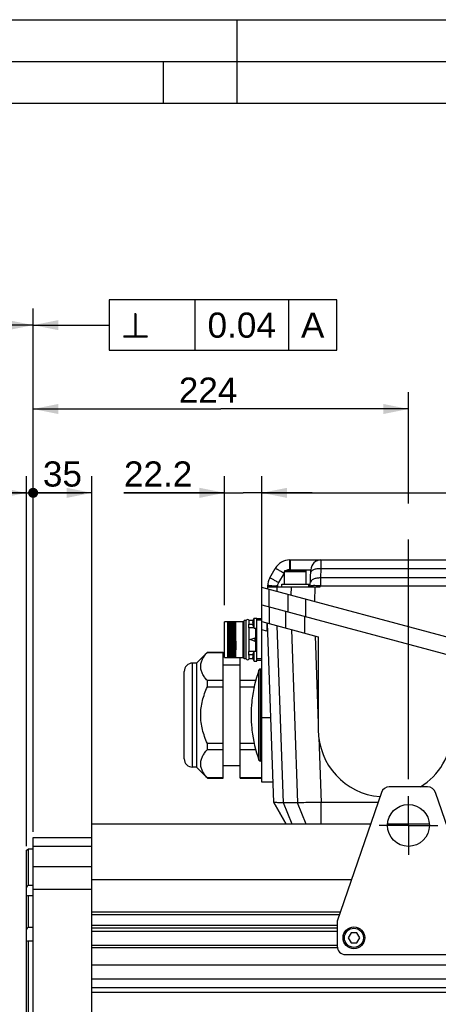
# Model space of a CAD drawing. Header units: millimetres. Extents: x 0 to 868, y 0 to 297.
# Tile 25 of 52: x 104 to 154, y 180 to 297. Entities that reach past the tile are written whole.
import ezdxf

# ---------------------------------------------------------------- set-up
doc = ezdxf.new("R2010")
doc.units = ezdxf.units.MM
doc.header["$LTSCALE"] = 23.1
doc.linetypes.add('CENTER', pattern=[0.6, 0.375, -0.075, 0.075, -0.075])
doc.layers.get('0').update_dxf_attribs({"linetype": 'CONTINUOUS'})
for name, color, linetype in [('AXIS', 7, 'CONTINUOUS'), ('COMPONENTS', 7, 'CONTINUOUS'), ('DETAIL', 7, 'CONTINUOUS'), ('DIMENSION', 7, 'CONTINUOUS')]:
    doc.layers.add(name, color=color, linetype=linetype)
doc.styles.get("Standard").update_dxf_attribs({"font": 'arial.ttf'})
doc.styles.add('TEXTSTYLE_4', font='gdt')
doc.dimstyles.new('DIMSTYLE_11', dxfattribs={"dimtxt": 3, "dimasz": 3, "dimexe": 0.18, "dimexo": 0.0625, "dimgap": 0.09, "dimtad": 1, "dimdec": 3, "dimlfac": 5, "dimdsep": 46, "dimtxsty": 'Standard', "dimblk": '_FILLED', "dimblk1": '_FILLED', "dimblk2": '_FILLED', "dimcen": 0.09, "dimadec": 0, "dimazin": 0, "dimtp": 0.5, "dimtm": 0.5, "dimtfac": 1, "dimtdec": 3, "dimtofl": 0, "dimtmove": 0, "dimatfit": 3, "dimldrblk": '_FILLED', "dimfxl": 1, "dimtolj": 1, "dimarcsym": 0})
doc.dimstyles.new('DIMSTYLE_4', dxfattribs={"dimtxt": 3, "dimasz": 3, "dimexe": 0.18, "dimexo": 0.0625, "dimgap": 0.09, "dimtad": 1, "dimlfac": 5, "dimdsep": 46, "dimtxsty": 'Standard', "dimblk": '_FILLED', "dimblk1": '_FILLED', "dimblk2": '_FILLED', "dimcen": 0.09, "dimadec": 0, "dimazin": 0, "dimtp": 0.3, "dimtm": 0.3, "dimtfac": 1, "dimtofl": 0, "dimtmove": 0, "dimatfit": 3, "dimldrblk": '_FILLED', "dimfxl": 1, "dimtolj": 1, "dimarcsym": 0})
doc.dimstyles.new('DIMSTYLE_5', dxfattribs={"dimtxt": 3, "dimasz": 3, "dimexe": 0.18, "dimexo": 0.0625, "dimgap": 0.09, "dimtad": 1, "dimlfac": 5, "dimdsep": 46, "dimtxsty": 'Standard', "dimblk": '_FILLED', "dimblk1": '_FILLED', "dimblk2": '_FILLED', "dimcen": 0.09, "dimadec": 0, "dimazin": 0, "dimtp": 0.5, "dimtm": 0.5, "dimtfac": 1, "dimtofl": 0, "dimtmove": 0, "dimatfit": 3, "dimldrblk": '_FILLED', "dimfxl": 1, "dimtolj": 1, "dimarcsym": 0})
doc.dimstyles.new('DIMSTYLE_6', dxfattribs={"dimtxt": 3, "dimasz": 3, "dimexe": 0.18, "dimexo": 0.0625, "dimgap": 0.09, "dimtad": 1, "dimdec": 1, "dimlfac": 5, "dimdsep": 46, "dimtxsty": 'Standard', "dimblk": '_FILLED', "dimblk1": '_FILLED', "dimblk2": '_FILLED', "dimcen": 0.09, "dimadec": 0, "dimazin": 0, "dimtp": 0.3, "dimtm": 0.3, "dimtfac": 1, "dimtdec": 1, "dimtofl": 0, "dimtmove": 0, "dimatfit": 3, "dimldrblk": '_FILLED', "dimfxl": 1, "dimtolj": 1, "dimarcsym": 0})
doc.dimstyles.new('DIMSTYLE_7', dxfattribs={"dimtxt": 3, "dimasz": 3, "dimexe": 0.18, "dimexo": 0.0625, "dimgap": 0.09, "dimtad": 1, "dimlfac": 5, "dimdsep": 46, "dimtxsty": 'Standard', "dimblk": '_FILLED', "dimblk1": '_FILLED', "dimblk2": '_FILLED', "dimcen": 0.09, "dimadec": 0, "dimazin": 0, "dimtp": 0.1, "dimtm": 0.1, "dimtfac": 1, "dimtofl": 0, "dimtmove": 0, "dimatfit": 3, "dimldrblk": '_FILLED', "dimfxl": 1, "dimtolj": 1, "dimarcsym": 0})
doc.dimstyles.new('DIMSTYLE_9', dxfattribs={"dimtxt": 3, "dimasz": 3, "dimexe": 0.18, "dimexo": 0.0625, "dimgap": 0.09, "dimtad": 1, "dimdec": 3, "dimlfac": 5, "dimdsep": 46, "dimtxsty": 'Standard', "dimblk": '_FILLED', "dimblk1": '_FILLED', "dimblk2": '_FILLED', "dimcen": 0.09, "dimadec": 0, "dimazin": 0, "dimtp": 0.2, "dimtm": 0.2, "dimtfac": 1, "dimtdec": 3, "dimtofl": 0, "dimtmove": 0, "dimatfit": 3, "dimldrblk": '_FILLED', "dimfxl": 1, "dimtolj": 1, "dimarcsym": 0})
doc.dimstyles.get("Standard").update_dxf_attribs({"dimtxt": 3, "dimasz": 3, "dimexe": 0.18, "dimexo": 0.0625, "dimgap": 0.09, "dimtad": 1, "dimdec": 3, "dimdsep": 46, "dimtxsty": 'Standard', "dimblk": '_FILLED', "dimblk1": '_FILLED', "dimblk2": '_FILLED', "dimcen": 0.09, "dimadec": 0, "dimazin": 0, "dimtol": 1, "dimtp": 0.001, "dimtm": 0.001, "dimtfac": 1, "dimtdec": 3, "dimtofl": 0, "dimtmove": 0, "dimatfit": 3, "dimldrblk": '_FILLED', "dimfxl": 1, "dimtolj": 1, "dimarcsym": 0})

# ---------------------------------------------------------------- blocks, each defined once
blk = doc.blocks.new('_FILLED')
at = {"color": 0, "linetype": 'ByBlock'}
blk.add_solid([(0, 0), (-1, 0.2), (-1, -0.2)], dxfattribs=at)
blk = doc.blocks.new('*D9')
at = {"layer": 'DIMENSION', "color": 2, "linetype": 'Continuous', "transparency": 16777216}
for p, q in [((83.27, 179.64), (83.27, 262.58)), ((105.68, 201.35), (105.68, 262.58)), ((83.27, 260.58), (94.48, 260.58)), ((105.68, 260.58), (94.48, 260.58))]:
    blk.add_line(p, q, dxfattribs=at)
at = {"layer": 'DIMENSION', "color": 2, "linetype": 'Continuous', "transparency": 16777216, "xscale": 3, "yscale": 3, "zscale": 3, "rotation": 180}
blk.add_blockref('_FILLED', (83.27, 260.58), dxfattribs=at)
at = {"layer": 'DIMENSION', "color": 2, "linetype": 'Continuous', "transparency": 16777216, "xscale": 3, "yscale": 3, "zscale": 3}
blk.add_blockref('_FILLED', (105.68, 260.58), dxfattribs=at)
at = {"layer": 'DIMENSION', "color": 2, "linetype": 'Continuous', "transparency": 16777216, "insert": (94.48, 264.33), "char_height": 3, "width": 6.9926, "attachment_point": 2, "line_spacing_factor": 0.9}
blk.add_mtext('112', dxfattribs=at)
blk = doc.blocks.new('_DOT')
at = {"color": 0, "linetype": 'ByBlock'}
blk.add_line((-0.2, 0), (-1, 0), dxfattribs=at)
at = {"color": 0, "linetype": 'ByBlock', "const_width": 0.2}
blk.add_lwpolyline([(-0.1, 0, 1), (0.1, 0, 1)], format="xyb", close=True, dxfattribs=at)
blk = doc.blocks.new('*D10')
at = {"layer": 'DIMENSION', "color": 2, "linetype": 'Continuous', "transparency": 16777216}
for p, q in [((104.88, 198.46), (104.88, 242.58)), ((105.68, 200.84), (105.68, 242.58)), ((104.88, 240.58), (97.38, 240.58)), ((97.38, 240.58), (105.28, 240.58)), ((111.68, 240.58), (105.28, 240.58)), ((105.68, 240.58), (111.68, 240.58))]:
    blk.add_line(p, q, dxfattribs=at)
at = {"layer": 'DIMENSION', "color": 2, "linetype": 'Continuous', "transparency": 16777216, "xscale": 3, "yscale": 3, "zscale": 3}
blk.add_blockref('_FILLED', (104.88, 240.58), dxfattribs=at)
at = {"layer": 'DIMENSION', "color": 2, "linetype": 'Continuous', "transparency": 16777216, "xscale": 3, "yscale": 3, "zscale": 3, "rotation": 180}
blk.add_blockref('_DOT', (105.68, 240.58), dxfattribs=at)
at = {"layer": 'DIMENSION', "color": 2, "linetype": 'Continuous', "transparency": 16777216, "insert": (99.71, 244.33), "char_height": 3, "width": 2.3309, "attachment_point": 3, "line_spacing_factor": 0.9}
blk.add_mtext('4', dxfattribs=at)
blk = doc.blocks.new('*D11')
at = {"layer": 'DIMENSION', "color": 2, "linetype": 'Continuous', "transparency": 16777216}
for p, q in [((105.68, 200.17), (105.68, 252.58)), ((150.48, 239.3), (150.48, 252.58)), ((105.68, 250.58), (128.08, 250.58)), ((150.48, 250.58), (128.08, 250.58)), ((150.48, 206.42), (150.48, 235.02))]:
    blk.add_line(p, q, dxfattribs=at)
at = {"layer": 'DIMENSION', "color": 2, "linetype": 'Continuous', "transparency": 16777216, "xscale": 3, "yscale": 3, "zscale": 3, "rotation": 180}
blk.add_blockref('_FILLED', (105.68, 250.58), dxfattribs=at)
at = {"layer": 'DIMENSION', "color": 2, "linetype": 'Continuous', "transparency": 16777216, "xscale": 3, "yscale": 3, "zscale": 3}
blk.add_blockref('_FILLED', (150.48, 250.58), dxfattribs=at)
at = {"layer": 'DIMENSION', "color": 2, "linetype": 'Continuous', "transparency": 16777216, "insert": (126.57, 254.33), "char_height": 3, "width": 6.9926, "attachment_point": 2, "line_spacing_factor": 0.9}
blk.add_mtext('224', dxfattribs=at)
blk = doc.blocks.new('*D13')
at = {"layer": 'DIMENSION', "color": 2, "linetype": 'Continuous', "transparency": 16777216}
for p, q in [((105.68, 200.51), (105.68, 242.58)), ((112.68, 200.01), (112.68, 242.58)), ((105.68, 240.58), (109.18, 240.58)), ((112.68, 240.58), (109.18, 240.58))]:
    blk.add_line(p, q, dxfattribs=at)
at = {"layer": 'DIMENSION', "color": 2, "linetype": 'Continuous', "transparency": 16777216, "xscale": 3, "yscale": 3, "zscale": 3, "rotation": 180}
blk.add_blockref('_DOT', (105.68, 240.58), dxfattribs=at)
at = {"layer": 'DIMENSION', "color": 2, "linetype": 'Continuous', "transparency": 16777216, "xscale": 3, "yscale": 3, "zscale": 3}
blk.add_blockref('_FILLED', (112.68, 240.58), dxfattribs=at)
at = {"layer": 'DIMENSION', "color": 2, "linetype": 'Continuous', "transparency": 16777216, "insert": (109.18, 244.33), "char_height": 3, "width": 4.6617, "attachment_point": 2, "line_spacing_factor": 0.9}
blk.add_mtext('35', dxfattribs=at)
blk = doc.blocks.new('*D24')
at = {"layer": 'DIMENSION', "color": 2, "linetype": 'Continuous', "transparency": 16777216}
for p, q in [((132.98, 231.31), (132.98, 242.58)), ((203.58, 212.39), (203.58, 242.58)), ((132.98, 240.58), (168.28, 240.58)), ((203.58, 240.58), (168.28, 240.58))]:
    blk.add_line(p, q, dxfattribs=at)
at = {"layer": 'DIMENSION', "color": 2, "linetype": 'Continuous', "transparency": 16777216, "xscale": 3, "yscale": 3, "zscale": 3, "rotation": 180}
blk.add_blockref('_FILLED', (132.98, 240.58), dxfattribs=at)
at = {"layer": 'DIMENSION', "color": 2, "linetype": 'Continuous', "transparency": 16777216, "xscale": 3, "yscale": 3, "zscale": 3}
blk.add_blockref('_FILLED', (203.58, 240.58), dxfattribs=at)
at = {"layer": 'DIMENSION', "color": 2, "linetype": 'Continuous', "transparency": 16777216, "insert": (168.28, 244.33), "char_height": 3, "width": 6.9926, "attachment_point": 2, "line_spacing_factor": 0.9}
blk.add_mtext('353', dxfattribs=at)
blk = doc.blocks.new('*D25')
at = {"layer": 'DIMENSION', "color": 2, "linetype": 'Continuous', "transparency": 16777216}
for p, q in [((128.54, 227.2), (128.54, 242.58)), ((132.98, 227.24), (132.98, 242.58)), ((128.54, 240.58), (116.52, 240.58)), ((116.52, 240.58), (130.76, 240.58)), ((138.98, 240.58), (130.76, 240.58)), ((132.98, 240.58), (138.98, 240.58))]:
    blk.add_line(p, q, dxfattribs=at)
at = {"layer": 'DIMENSION', "color": 2, "linetype": 'Continuous', "transparency": 16777216, "xscale": 3, "yscale": 3, "zscale": 3}
blk.add_blockref('_FILLED', (128.54, 240.58), dxfattribs=at)
at = {"layer": 'DIMENSION', "color": 2, "linetype": 'Continuous', "transparency": 16777216, "xscale": 3, "yscale": 3, "zscale": 3, "rotation": 180}
blk.add_blockref('_FILLED', (132.98, 240.58), dxfattribs=at)
at = {"layer": 'DIMENSION', "color": 2, "linetype": 'Continuous', "transparency": 16777216, "insert": (124.68, 244.33), "char_height": 3, "width": 8.1524, "attachment_point": 3, "line_spacing_factor": 0.9}
blk.add_mtext('22.2', dxfattribs=at)

msp = doc.modelspace()

# ---------------------------------------------------------------- linework, layer by layer
at = {"color": 2, "linetype": 'Continuous'}
for p, q in [((0, 297), (420, 297)), ((130, 297), (130, 287)), ((20, 292), (415, 292)), ((121.25, 287), (121.25, 292))]:
    msp.add_line(p, q, dxfattribs=at)
at = {"color": 7, "linetype": 'Continuous'}
msp.add_line((410, 287), (25, 287), dxfattribs=at)
at = {"layer": 'AXIS', "color": 2, "linetype": 'CENTER'}
for q in [(150.47863, 204.42489), (146.97863, 200.92489), (150.47863, 197.42489), (153.97863, 200.92489)]:
    msp.add_line((150.47863, 200.92489), q, dxfattribs=at)
at = {"layer": 'COMPONENTS', "color": 9, "linetype": 'Continuous'}
for p, q in [((136.32552, 231.42016), (136.32552, 232.57828)), ((136.363, 232.57828), (136.363, 231.29828)), ((140.03357, 232.57828), (140.0196, 231.57828)), ((136.32552, 231.42016), (138.8343, 231.42016)), ((140.0196, 231.57828), (139.97947, 230.42915)), ((140.0196, 231.57828), (195.34933, 231.57828)), ((135.6327, 231.02016), (134.96924, 229.87103)), ((135.67863, 231.21828), (138.27863, 231.21828)), ((139.97947, 230.42915), (139.96648, 229.49895)), ((195.38946, 230.42915), (139.97947, 230.42915)), ((133.85731, 227.00022), (133.85731, 229.07077)), ((134.80827, 228.81596), (134.82792, 229.37828)), ((134.86255, 229.49895), (134.85834, 229.37828)), ((136.49066, 229.37828), (136.45559, 228.37456)), ((139.31937, 229.37828), (139.25809, 227.62363)), ((139.96437, 229.37828), (139.96437, 229.49895)), ((139.96437, 229.49895), (195.40245, 229.49895)), ((136.09995, 228.46986), (136.09995, 226.3993)), ((138.22127, 225.8309), (138.22127, 227.90145)), ((133.91589, 224.98452), (133.91589, 226.98452)), ((135.83596, 224.47004), (135.83596, 226.47004)), ((138.09871, 223.86374), (138.09871, 225.86374)), ((130.75863, 220.91489), (130.75863, 225.23489)), ((132.27863, 221.69479), (132.27863, 224.45479)), ((135.56776, 203.63436), (134.83076, 224.73938)), ((136.50775, 224.29003), (137.22907, 203.63436)), ((133.57863, 224.07451), (132.97863, 224.23528)), ((139.36146, 223.52539), (139.72657, 213.06977)), ((124.71863, 207.87489), (124.71863, 220.27489)), ((132.82828, 208.57489), (132.82828, 219.57489)), ((132.64022, 208.70682), (132.64022, 219.44296)), ((132.97863, 213.79569), (134.04235, 213.79569)), ((139.78526, 211.38922), (140.05531, 203.65587)), ((136.6208, 201.07489), (135.56776, 203.63436)), ((138.28211, 201.07489), (137.22907, 203.63436)), ((105.67863, 198.44178), (112.67863, 198.44178)), ((105.67863, 196.01309), (112.67863, 196.01309)), ((105.67863, 193.33026), (112.67863, 193.33026))]:
    msp.add_line(p, q, dxfattribs=at)
at = {"layer": 'COMPONENTS', "color": 7, "linetype": 'Continuous'}
for p, q in [((136.32552, 232.57828), (199.21612, 232.57828)), ((133.93001, 230.42915), (134.59347, 231.57828)), ((138.19863, 231.29828), (135.75863, 231.29828)), ((138.763, 229.37828), (138.8343, 231.42016)), ((135.67863, 229.69828), (135.67863, 231.21828)), ((138.27863, 229.69828), (138.27863, 231.21828)), ((132.97863, 206.07489), (132.97863, 229.30621)), ((203.57863, 210.389), (132.97863, 229.30621)), ((133.66328, 229.49895), (133.65027, 229.12625)), ((133.65907, 229.37828), (139.96437, 229.37828)), ((135.37863, 229.37828), (135.37863, 229.69828)), ((135.37863, 229.69828), (138.57863, 229.69828)), ((138.57863, 229.37828), (138.57863, 229.69828)), ((132.97863, 227.23566), (203.57863, 208.31845)), ((132.05863, 224.45479), (132.05863, 225.65479)), ((132.05863, 225.65479), (132.37863, 225.65479)), ((132.37863, 220.49479), (132.37863, 225.65478)), ((132.97863, 225.57489), (132.37863, 225.57489)), ((128.53863, 220.94489), (128.53863, 225.20489)), ((130.73863, 225.20489), (128.53863, 225.20489)), ((128.93863, 220.94489), (128.93863, 225.20489)), ((129.2636, 224.25355), (129.26336, 224.26878)), ((129.26654, 224.0687), (129.2636, 224.25355)), ((129.89863, 220.94489), (129.89863, 225.20489)), ((130.73863, 225.20489), (130.73863, 225.23489)), ((130.75863, 225.23489), (130.73863, 225.23489)), ((130.85863, 220.77489), (130.85863, 225.37489)), ((131.10543, 225.37489), (130.85863, 225.37489)), ((131.10543, 220.77489), (131.10543, 225.37489)), ((131.44863, 224.47321), (131.44863, 224.90775)), ((131.45184, 224.89932), (131.45184, 225.37489)), ((131.91975, 225.37489), (131.45184, 225.37489)), ((131.88397, 224.89932), (131.45184, 224.89932)), ((131.45184, 221.67437), (131.45184, 224.47541)), ((132.04484, 224.47541), (131.45184, 224.47541)), ((131.87526, 225.13222), (131.91414, 225.12811)), ((131.91414, 224.98147), (131.87526, 224.97735)), ((131.91175, 225.34907), (131.91414, 225.34806)), ((131.91414, 224.76152), (131.91175, 224.76051)), ((132.05863, 224.45479), (132.37863, 224.45479)), ((132.97863, 225.37923), (132.37863, 225.37923)), ((132.97863, 225.23566), (139.72657, 223.42755)), ((133.57863, 225.06897), (133.57863, 224.07451)), ((134.39644, 203.65587), (133.64913, 225.056)), ((128.93863, 223.07489), (128.94155, 222.87513)), ((128.99916, 222.87511), (128.99358, 223.27466)), ((129.07811, 223.27466), (129.08369, 222.87512)), ((129.13571, 223.27465), (129.14155, 222.87513)), ((129.19358, 223.27466), (129.19916, 222.87511)), ((129.26662, 224.06355), (129.26654, 224.0687)), ((129.27184, 223.7153), (129.26662, 224.06355)), ((129.27471, 223.51527), (129.27184, 223.7153)), ((129.27811, 223.27466), (129.27471, 223.51527)), ((129.28208, 222.99019), (129.27811, 223.27466)), ((129.33571, 223.27465), (129.34155, 222.87513)), ((129.39358, 223.27466), (129.39916, 222.87511)), ((129.48369, 222.87512), (129.47811, 223.27466)), ((129.53571, 223.27465), (129.54155, 222.87513)), ((129.59358, 223.27466), (129.59916, 222.87512)), ((129.68369, 222.87511), (129.67811, 223.27466)), ((129.73571, 223.27465), (129.74155, 222.87513)), ((129.79358, 223.27466), (129.79916, 222.87511)), ((129.88369, 222.87512), (129.87811, 223.27465)), ((131.57863, 223.07489), (132.17863, 223.27489)), ((132.17863, 222.87489), (131.57863, 223.07489)), ((132.17863, 222.87489), (132.17863, 223.27489)), ((139.72657, 223.42755), (139.72657, 212.33696)), ((129.28369, 222.87511), (129.28208, 222.99019)), ((125.18214, 220.27489), (126.48214, 221.57489)), ((126.48214, 221.56249), (126.48214, 221.57489)), ((126.48214, 221.57489), (128.37863, 221.57489)), ((126.48214, 221.56249), (128.37863, 221.56249)), ((128.37863, 206.57489), (128.37863, 221.57489)), ((128.53863, 220.94489), (130.73863, 220.94489)), ((130.37863, 206.57489), (130.37863, 220.94489)), ((130.73863, 220.91489), (130.73863, 220.94489)), ((130.75863, 220.91489), (130.73863, 220.91489)), ((131.10543, 220.77489), (130.85863, 220.77489)), ((131.44863, 221.24203), (131.44863, 221.67657)), ((132.04497, 221.67437), (131.45184, 221.67437)), ((131.45184, 220.77489), (131.45184, 221.25046)), ((131.884, 221.25046), (131.45184, 221.25046)), ((131.91969, 220.77489), (131.45184, 220.77489)), ((131.87526, 221.17222), (131.91414, 221.16811)), ((131.91414, 221.02147), (131.87526, 221.01735)), ((131.91175, 221.38907), (131.91414, 221.38806)), ((131.91414, 220.80152), (131.91175, 220.80051)), ((132.05863, 220.49479), (132.05863, 221.69479)), ((132.05863, 221.69479), (132.37863, 221.69479)), ((132.97863, 220.77055), (132.37863, 220.77055)), ((125.18214, 220.27489), (124.71863, 220.27489)), ((125.18214, 220.27489), (125.18214, 207.87489)), ((128.37863, 220.07489), (130.37863, 220.07489)), ((132.05863, 220.49479), (132.37863, 220.49479)), ((132.97863, 220.57489), (132.37863, 220.57489)), ((132.97863, 219.57489), (132.82828, 219.57489)), ((123.71863, 208.87496), (123.71863, 219.27489)), ((126.48214, 217.44535), (126.48214, 218.19203)), ((128.37863, 218.19203), (126.48214, 218.19203)), ((126.48214, 217.44535), (128.37863, 217.44535)), ((132.24638, 218.19203), (130.37863, 218.19203)), ((130.37863, 217.44535), (132.06343, 217.44535)), ((131.79454, 215.80322), (131.7778, 215.63489)), ((131.80056, 215.86368), (131.79454, 215.80322)), ((131.80168, 215.87489), (131.80056, 215.86368)), ((131.7778, 212.51489), (131.79454, 212.34656)), ((131.79454, 212.34656), (131.80056, 212.2861)), ((131.80056, 212.2861), (131.80168, 212.27489)), ((126.48214, 209.95775), (126.48214, 210.70443)), ((128.37863, 210.70443), (126.48214, 210.70443)), ((132.06343, 210.70443), (130.37863, 210.70443)), ((126.48214, 209.95775), (128.37863, 209.95775)), ((130.37863, 209.95775), (132.24638, 209.95775)), ((125.18214, 207.87489), (124.71863, 207.87489)), ((125.18214, 207.87489), (126.48214, 206.57489)), ((128.37863, 208.07489), (130.37863, 208.07489)), ((132.97863, 208.57489), (132.82828, 208.57489)), ((126.48214, 206.57489), (126.48214, 206.58729)), ((128.37863, 206.58729), (126.48214, 206.58729)), ((126.48214, 206.57489), (128.37863, 206.57489)), ((132.97863, 206.58729), (130.37863, 206.58729)), ((130.37863, 206.57489), (132.97863, 206.57489)), ((134.31197, 206.07489), (132.97863, 206.07489)), ((152.76495, 205.52489), (148.19232, 205.52489)), ((147.24663, 204.84997), (141.97863, 189.52489)), ((158.97863, 189.52489), (153.71064, 204.84997)), ((135.88657, 201.07489), (134.39644, 203.65587)), ((134.39657, 203.65549), (134.39644, 203.65587)), ((134.39659, 203.65512), (135.88647, 201.07489)), ((137.22907, 203.63436), (135.56776, 203.63436)), ((140.05531, 201.07489), (140.05531, 203.65587)), ((146.83616, 203.65587), (140.05531, 203.65587)), ((112.67863, 141.47489), (112.67863, 201.07489)), ((145.94895, 201.07489), (112.67863, 201.07489)), ((152.97358, 201.07489), (147.98368, 201.07489)), ((105.67863, 146.67489), (105.67863, 199.47489)), ((105.67863, 199.47489), (112.67863, 199.47489)), ((104.87863, 197.9594), (105.07866, 198.07489)), ((104.87863, 148.19048), (104.87863, 197.95922)), ((105.07866, 198.07489), (105.07863, 193.76218)), ((105.67863, 198.07489), (105.07866, 198.07489)), ((105.67863, 193.76218), (105.07863, 193.76218)), ((143.66322, 194.4255), (112.67863, 194.4255)), ((105.07863, 192.54687), (105.07863, 188.75423)), ((105.67863, 192.54687), (105.07863, 192.54687)), ((142.33624, 190.56521), (112.67863, 190.56521)), ((142.23645, 190.27489), (112.67863, 190.27489)), ((112.67863, 189.02489), (141.97863, 189.02489)), ((141.97863, 189.52489), (141.97863, 186.52489)), ((105.67863, 188.75423), (105.07863, 188.75423)), ((112.67863, 188.72489), (141.97863, 188.72489)), ((141.97863, 188.2817), (112.67863, 188.2817)), ((143.63222, 188.12489), (143.28581, 187.52489)), ((144.32504, 188.12489), (143.63222, 188.12489)), ((144.67145, 187.52489), (144.32504, 188.12489)), ((105.07863, 187.11184), (105.07863, 159.03793)), ((105.67863, 187.11184), (105.07863, 187.11184)), ((143.28581, 187.52489), (143.63222, 186.92489)), ((143.63222, 186.92489), (144.32504, 186.92489)), ((144.32504, 186.92489), (144.67145, 187.52489)), ((141.97863, 186.62489), (112.67863, 186.62489)), ((141.99945, 186.32489), (112.67863, 186.32489)), ((142.97863, 185.52489), (157.97863, 185.52489)), ((197.47863, 184.27489), (112.67863, 184.27489)), ((197.47863, 182.57489), (112.67863, 182.57489)), ((197.47863, 181.57489), (112.67863, 181.57489)), ((197.47863, 181.00565), (112.67863, 181.00565))]:
    msp.add_line(p, q, dxfattribs=at)
for centre, radius in [((150.47863, 200.92489), 2.5), ((143.97863, 187.52489), 1.3), ((143.97863, 187.52489), 1.14)]:
    msp.add_circle(centre, radius, dxfattribs=at)
for centre, radius, start, end in [((136.32552, 230.57828), 2, 90, 150), ((140.03357, 231.37828), 1.2, 90, 178), ((135.75863, 231.21828), 0.08, 90, 180), ((138.19863, 231.21828), 0.08, 0, 90), ((135.66207, 229.42915), 2, 150, 178), ((131.27863, 225.27489), 0.2, 30, 150), ((132.91588, 225.05479), 1.04636, 145.0111925, 163.6140982), ((130.75863, 225.33489), 0.1, 270, 360), ((131.16684, 224.79574), 0.30323, 19.9736539, 21.6771202), ((131.4186, 224.52047), 0.056, 302.4378538, 306.4141026), ((132.92398, 225.0548), 1.05156, 175.285458, 175.7775417), ((132.92633, 225.05523), 1.05394, 184.2375423, 196.1815464), ((132.92576, 225.05445), 1.05338, 164.6778592, 175.2749924), ((132.92276, 225.05505), 1.05032, 163.8009739, 164.66561), ((133.04038, 225.05479), 1.12862, 176.2751906, 183.7248094), ((132.91588, 225.05479), 1.04636, 196.3859018, 214.9888075), ((497.53559, 227.83377), 367.68533, 180.7727218, 180.9294784), ((130.75863, 220.81489), 0.1, 0, 90), ((131.27863, 220.87489), 0.2, 210, 330), ((131.4186, 221.6293), 0.056, 53.5858974, 57.5621462), ((131.16684, 221.35404), 0.30323, 338.3228798, 340.0263461), ((132.92398, 221.0948), 1.05156, 175.285458, 175.7775417), ((132.92633, 221.09523), 1.05394, 184.2375423, 196.1815464), ((132.92576, 221.09445), 1.05338, 164.6778592, 175.2749924), ((132.92276, 221.09505), 1.05032, 163.8009739, 164.66561), ((133.04038, 221.09479), 1.12862, 176.2751906, 183.7248094), ((132.91588, 221.09479), 1.04636, 145.0111925, 163.6140982), ((132.91588, 221.09479), 1.04636, 196.3859018, 214.9888075), ((124.71863, 219.27489), 1, 90, 180), ((132.82828, 219.37489), 0.2, 90, 160.1025633), ((147.47141, 214.07489), 15.77278, 160.1025633, 173.4470906), ((147.47141, 214.07489), 15.77095, 174.3232457, 185.6767543), ((147.47141, 214.07489), 15.77278, 186.5529094, 199.8974367), ((124.71863, 208.87489), 1, 180, 270), ((132.82828, 208.77489), 0.2, 199.8974367, 270), ((148.19232, 204.52489), 1, 90, 161.0295922), ((152.76495, 204.52489), 1, 18.9704078, 90), ((142.97863, 186.52489), 1, 180, 270)]:
    msp.add_arc(centre, radius, start, end, dxfattribs=at)
at = {"layer": 'COMPONENTS', "color": 9, "linetype": 'Continuous'}
for centre, radius, start, end in [((136.32545, 230.6201), 0.79997, 144.0454611, 149.9939474), ((133.89953, 226.41575), 3.0994, 91.4777928, 92.4783629), ((133.66974, 195.30336), 34.21638, 88.0022202, 88.2201191), ((139.09511, 211.03753), 18.47877, 88.8566847, 89.8289737), ((138.88795, 199.25302), 30.26508, 88.2053527, 88.9097416), ((138.77381, 195.30759), 34.21215, 88.0022096, 88.2212212)]:
    msp.add_arc(centre, radius, start, end, dxfattribs=at)
at = {"layer": 'COMPONENTS', "color": 7, "linetype": 'Continuous'}
for start_param, end_param in [(1.570796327, 3.060466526), (3.694459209, 4.658255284)]:
    msp.add_ellipse((147.72657, 212.33696), major_axis=(0, 8.00488), ratio=0.999390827, start_param=start_param, end_param=end_param, dxfattribs=at)
at = {"layer": 'COMPONENTS', "color": 9, "linetype": 'Continuous'}
for points, knots in [([(134.59347, 231.57828), (134.59692, 231.58426), (134.63286, 231.56168), (134.6818, 231.54736), (134.78401, 231.49083), (134.91405, 231.42387), (135.07641, 231.33458), (135.31927, 231.1997), (135.50681, 231.09275), (135.6327, 231.02016)], [0, 0, 0, 0, 0.017541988, 0.071119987, 0.163571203, 0.292846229, 0.452093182, 0.63083284, 1, 1, 1, 1]), ([(138.82033, 231.02016), (138.82305, 231.09801), (138.91306, 231.28134), (139.20088, 231.45736), (139.58548, 231.56424), (139.87357, 231.58211), (140.0196, 231.57828)], [0, 0, 0, 0, 0.164197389, 0.396271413, 0.692072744, 1, 1, 1, 1]), ([(134.96924, 229.87103), (134.84336, 229.94362), (134.65582, 230.05057), (134.41296, 230.18545), (134.2506, 230.27474), (134.12056, 230.3417), (134.01835, 230.39823), (133.96941, 230.41255), (133.93347, 230.43513), (133.93001, 230.42915)], [0, 0, 0, 0, 0.36916709, 0.547906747, 0.707153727, 0.836428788, 0.928880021, 0.982458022, 1, 1, 1, 1]), ([(139.97947, 230.42915), (139.83344, 230.43297), (139.54535, 230.41511), (139.16075, 230.30823), (138.87293, 230.1322), (138.78293, 229.94888), (138.78021, 229.87103)], [0, 0, 0, 0, 0.307927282, 0.603728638, 0.835802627, 1, 1, 1, 1]), ([(133.66328, 229.49895), (133.66358, 229.50746), (133.71605, 229.50416), (133.73952, 229.5111), (133.7655, 229.51225)], [0, 0, 0, 0, 0.24661012, 1, 1, 1, 1]), ([(133.8196, 229.51412), (133.87699, 229.51565), (134.18136, 229.51812), (134.48569, 229.51091), (134.7325, 229.50324)], [0, 0, 0, 0, 0.188662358, 1, 1, 1, 1]), ([(138.76721, 229.49895), (138.76748, 229.50669), (138.81435, 229.50471), (138.87041, 229.51586), (139.00014, 229.5147), (139.09393, 229.51636), (139.15027, 229.51622)], [0, 0, 0, 0, 0.060484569, 0.24411669, 0.56041478, 1, 1, 1, 1])]:
    msp.add_open_spline(points, degree=3, knots=knots, dxfattribs=at)
for points in [[(136.32552, 231.42016), (136.17891, 231.42016), (136.02708, 231.37677), (135.90264, 231.29926)], [(134.96924, 229.87103), (134.90473, 229.75929), (134.86705, 229.6279), (134.86255, 229.49895)]]:
    msp.add_open_spline(points, degree=3, dxfattribs=at)
at = {"layer": 'COMPONENTS', "color": 7, "linetype": 'Continuous'}
for points, knots in [([(128.99358, 223.27466), (128.99068, 223.48099), (128.98513, 223.87246), (128.9767, 224.4135), (128.96831, 224.85059), (128.96198, 225.10254), (128.95798, 225.20489)], [0, 0, 0, 0, 0.320655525, 0.608381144, 0.840841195, 1, 1, 1, 1]), ([(129.04251, 225.20489), (129.04651, 225.10254), (129.05284, 224.85059), (129.06123, 224.4135), (129.06966, 223.87246), (129.07521, 223.48099), (129.07811, 223.27466)], [0, 0, 0, 0, 0.159159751, 0.391619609, 0.679345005, 1, 1, 1, 1]), ([(129.09546, 225.20489), (129.09774, 225.17172), (129.10139, 225.08843), (129.10873, 224.85977), (129.11682, 224.47119), (129.12633, 223.91105), (129.13246, 223.4963), (129.13571, 223.27465)], [0, 0, 0, 0, 0.051662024, 0.129517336, 0.355486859, 0.655555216, 1, 1, 1, 1]), ([(129.15798, 225.20489), (129.16198, 225.10254), (129.16831, 224.85059), (129.1767, 224.4135), (129.18513, 223.87246), (129.19068, 223.48099), (129.19358, 223.27466)], [0, 0, 0, 0, 0.159159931, 0.391618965, 0.67934474, 1, 1, 1, 1]), ([(129.26336, 224.26878), (129.26029, 224.4559), (129.25462, 224.76796), (129.2474, 225.08001), (129.24251, 225.20489)], [0, 0, 0, 0, 0.599589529, 1, 1, 1, 1]), ([(129.29546, 225.20489), (129.29774, 225.17172), (129.30139, 225.08843), (129.30873, 224.85977), (129.31682, 224.47119), (129.32633, 223.91105), (129.33246, 223.4963), (129.33571, 223.27465)], [0, 0, 0, 0, 0.051662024, 0.129517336, 0.355486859, 0.655555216, 1, 1, 1, 1]), ([(129.35798, 225.20489), (129.36198, 225.10255), (129.36831, 224.85059), (129.3767, 224.4135), (129.38513, 223.87246), (129.39068, 223.48099), (129.39358, 223.27466)], [0, 0, 0, 0, 0.159157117, 0.391619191, 0.679346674, 1, 1, 1, 1]), ([(129.47811, 223.27466), (129.47521, 223.48099), (129.46966, 223.87246), (129.46123, 224.4135), (129.45284, 224.85059), (129.44651, 225.10255), (129.44251, 225.20489)], [0, 0, 0, 0, 0.320652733, 0.608382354, 0.840842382, 1, 1, 1, 1]), ([(129.49546, 225.20489), (129.49774, 225.17172), (129.50139, 225.08843), (129.50873, 224.85977), (129.51682, 224.47119), (129.52633, 223.91105), (129.53246, 223.4963), (129.53571, 223.27465)], [0, 0, 0, 0, 0.051662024, 0.129517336, 0.355486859, 0.655555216, 1, 1, 1, 1]), ([(129.55798, 225.20489), (129.56198, 225.10255), (129.56831, 224.85059), (129.5767, 224.4135), (129.58513, 223.87246), (129.59068, 223.48099), (129.59358, 223.27466)], [0, 0, 0, 0, 0.159157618, 0.391617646, 0.679347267, 1, 1, 1, 1]), ([(129.67811, 223.27466), (129.67521, 223.48099), (129.66966, 223.87246), (129.66123, 224.4135), (129.65284, 224.85059), (129.64651, 225.10254), (129.64251, 225.20489)], [0, 0, 0, 0, 0.320656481, 0.608380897, 0.840841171, 1, 1, 1, 1]), ([(129.69546, 225.20489), (129.69774, 225.17172), (129.70139, 225.08843), (129.70873, 224.85977), (129.71682, 224.47119), (129.72633, 223.91105), (129.73246, 223.4963), (129.73571, 223.27465)], [0, 0, 0, 0, 0.051662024, 0.129517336, 0.355486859, 0.655555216, 1, 1, 1, 1]), ([(129.75798, 225.20489), (129.76198, 225.10254), (129.76831, 224.85059), (129.7767, 224.4135), (129.78513, 223.87246), (129.79068, 223.48099), (129.79358, 223.27466)], [0, 0, 0, 0, 0.159158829, 0.391619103, 0.679343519, 1, 1, 1, 1]), ([(129.87811, 223.27465), (129.87521, 223.48098), (129.86966, 223.87245), (129.86123, 224.4135), (129.85284, 224.85059), (129.84651, 225.10254), (129.84251, 225.20489)], [0, 0, 0, 0, 0.320657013, 0.608381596, 0.840841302, 1, 1, 1, 1]), ([(129.89546, 225.20489), (129.89574, 225.20082), (129.89696, 225.18193), (129.89793, 225.16302), (129.89863, 225.14819)], [0, 0, 0, 0, 0.215540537, 1, 1, 1, 1]), ([(128.94155, 222.87513), (128.9448, 222.65347), (128.95093, 222.23871), (128.96045, 221.67857), (128.96854, 221.29), (128.97588, 221.06135), (128.97953, 220.97806), (128.9818, 220.94489)], [0, 0, 0, 0, 0.34445826, 0.644521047, 0.870485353, 0.948338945, 1, 1, 1, 1]), ([(129.03476, 220.94489), (129.03075, 221.04723), (129.02443, 221.29918), (129.01603, 221.73627), (129.00761, 222.27732), (129.00205, 222.66878), (128.99916, 222.87511)], [0, 0, 0, 0, 0.159158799, 0.391618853, 0.679344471, 1, 1, 1, 1]), ([(129.08369, 222.87512), (129.08658, 222.66879), (129.09214, 222.27732), (129.10056, 221.73628), (129.10896, 221.29919), (129.11528, 221.04723), (129.11929, 220.94489)], [0, 0, 0, 0, 0.32065499, 0.608380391, 0.840840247, 1, 1, 1, 1]), ([(129.14155, 222.87513), (129.1448, 222.65348), (129.15093, 222.23873), (129.16045, 221.67859), (129.16854, 221.29001), (129.17588, 221.06135), (129.17953, 220.97806), (129.1818, 220.94489)], [0, 0, 0, 0, 0.344444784, 0.644513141, 0.870482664, 0.948337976, 1, 1, 1, 1]), ([(129.19916, 222.87511), (129.20205, 222.66879), (129.20761, 222.27732), (129.21603, 221.73628), (129.22443, 221.29919), (129.23075, 221.04723), (129.23476, 220.94489)], [0, 0, 0, 0, 0.320653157, 0.608380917, 0.840839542, 1, 1, 1, 1]), ([(129.31929, 220.94489), (129.31528, 221.04723), (129.30896, 221.29918), (129.30056, 221.73627), (129.29214, 222.27732), (129.28658, 222.66879), (129.28369, 222.87511)], [0, 0, 0, 0, 0.159156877, 0.391618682, 0.679347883, 1, 1, 1, 1]), ([(129.34155, 222.87513), (129.3448, 222.65348), (129.35093, 222.23873), (129.36045, 221.67859), (129.36854, 221.29001), (129.37588, 221.06135), (129.37953, 220.97806), (129.3818, 220.94489)], [0, 0, 0, 0, 0.344444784, 0.644513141, 0.870482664, 0.948337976, 1, 1, 1, 1]), ([(129.39916, 222.87511), (129.40205, 222.66879), (129.40761, 222.27732), (129.41603, 221.73627), (129.42443, 221.29918), (129.43075, 221.04723), (129.43476, 220.94489)], [0, 0, 0, 0, 0.320652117, 0.608381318, 0.840843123, 1, 1, 1, 1]), ([(129.51929, 220.94489), (129.51528, 221.04723), (129.50896, 221.29919), (129.50056, 221.73628), (129.49214, 222.27732), (129.48658, 222.66879), (129.48369, 222.87512)], [0, 0, 0, 0, 0.159159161, 0.391619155, 0.679343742, 1, 1, 1, 1]), ([(129.54155, 222.87513), (129.5448, 222.65348), (129.55093, 222.23873), (129.56045, 221.67859), (129.56854, 221.29001), (129.57588, 221.06135), (129.57953, 220.97806), (129.5818, 220.94489)], [0, 0, 0, 0, 0.344444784, 0.644513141, 0.870482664, 0.948337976, 1, 1, 1, 1]), ([(129.59916, 222.87512), (129.60205, 222.66879), (129.60761, 222.27732), (129.61603, 221.73628), (129.62443, 221.29919), (129.63075, 221.04723), (129.63476, 220.94489)], [0, 0, 0, 0, 0.320656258, 0.608380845, 0.840840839, 1, 1, 1, 1]), ([(129.71929, 220.94489), (129.71528, 221.04723), (129.70896, 221.29918), (129.70056, 221.73627), (129.69214, 222.27732), (129.68658, 222.66879), (129.68369, 222.87511)], [0, 0, 0, 0, 0.159157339, 0.391617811, 0.679347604, 1, 1, 1, 1]), ([(129.74155, 222.87513), (129.7448, 222.65348), (129.75093, 222.23873), (129.76045, 221.67859), (129.76854, 221.29001), (129.77588, 221.06135), (129.77953, 220.97806), (129.7818, 220.94489)], [0, 0, 0, 0, 0.344444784, 0.644513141, 0.870482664, 0.948337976, 1, 1, 1, 1]), ([(129.79916, 222.87511), (129.80205, 222.66879), (129.80761, 222.27732), (129.81603, 221.73627), (129.82443, 221.29918), (129.83075, 221.04723), (129.83476, 220.94489)], [0, 0, 0, 0, 0.320652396, 0.608382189, 0.840842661, 1, 1, 1, 1]), ([(126.48214, 218.19203), (126.36627, 218.32095), (126.15248, 218.58134), (125.89289, 218.99787), (125.72269, 219.43095), (125.66241, 219.87725), (125.72259, 220.32359), (125.89293, 220.75662), (126.15243, 221.17321), (126.36627, 221.43357), (126.48214, 221.56249)], [0, 0, 0, 0, 0.136444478, 0.264609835, 0.384863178, 0.499996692, 0.615130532, 0.735388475, 0.86355168, 1, 1, 1, 1]), ([(125.68214, 214.07489), (125.68214, 214.36561), (125.72058, 214.94776), (125.94085, 216.09139), (126.244, 216.91543), (126.48214, 217.44535)], [0, 0, 0, 0, 0.250097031, 0.500205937, 1, 1, 1, 1]), ([(126.48214, 210.70443), (126.244, 211.23435), (125.94093, 212.05841), (125.72044, 213.20201), (125.68214, 213.78417), (125.68214, 214.07489)], [0, 0, 0, 0, 0.499795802, 0.749905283, 1, 1, 1, 1]), ([(126.48214, 206.58729), (126.36627, 206.71621), (126.15248, 206.9766), (125.89289, 207.39312), (125.72269, 207.82621), (125.66241, 208.27251), (125.72259, 208.71885), (125.89293, 209.15188), (126.15243, 209.56846), (126.36627, 209.82883), (126.48214, 209.95775)], [0, 0, 0, 0, 0.136444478, 0.264609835, 0.384863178, 0.499996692, 0.615130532, 0.735388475, 0.86355168, 1, 1, 1, 1]), ([(135.56761, 203.63436), (135.4034, 203.63435), (135.17222, 203.6347), (134.88566, 203.63734), (134.71828, 203.63898), (134.58773, 203.64345), (134.4878, 203.64299), (134.43498, 203.65343), (134.40014, 203.64897), (134.39638, 203.65547)], [0, 0, 0, 0, 0.420340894, 0.591429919, 0.734242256, 0.847287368, 0.929698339, 0.980771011, 1, 1, 1, 1]), ([(140.05531, 203.65587), (139.79534, 203.65249), (138.85325, 203.64155), (137.91109, 203.63435), (137.22892, 203.63436)], [0, 0, 0, 0, 0.275954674, 1, 1, 1, 1])]:
    msp.add_open_spline(points, degree=3, knots=knots, dxfattribs=at)
for points in [[(105.07863, 193.76218), (105.01, 193.70097), (104.943, 193.63782), (104.87863, 193.57214)], [(104.87863, 192.56152), (104.94478, 192.55189), (105.01179, 192.54773), (105.07863, 192.54687)], [(105.07863, 188.75423), (105.00927, 188.68927), (104.9422, 188.62169), (104.87863, 188.55104)], [(104.87863, 187.18526), (104.94305, 187.15536), (105.01036, 187.13138), (105.07863, 187.11184)]]:
    msp.add_open_spline(points, degree=3, dxfattribs=at)
at = {"layer": 'DETAIL', "color": 2, "linetype": 'Continuous'}
for p, q in [((125.00419, 263.57828), (125.00419, 257.57828)), ((136.1566, 263.57828), (136.1566, 257.57828))]:
    msp.add_line(p, q, dxfattribs=at)
for points in [[(114.75419, 257.57828), (141.94471, 257.57828), (141.94471, 263.57828)], [(141.94471, 263.57828), (114.75419, 263.57828), (114.75419, 257.57828)]]:
    msp.add_lwpolyline(points, dxfattribs=at)

# ---------------------------------------------------------------- texts
at = {"layer": 'DETAIL', "color": 2, "linetype": 'Continuous', "style": 'TEXTSTYLE_4'}
msp.add_text('b', height=3, dxfattribs=at).set_placement((116.25419, 259.07828))
at = {"layer": 'DETAIL', "color": 2, "linetype": 'Continuous'}
for s, p in [('0.04', (126.50419, 259.07828)), ('A', (137.6566, 259.07828))]:
    msp.add_text(s, height=3, dxfattribs=at).set_placement(p)

# ---------------------------------------------------------------- dimensions: what is measured, and where the dimension line sits
at = {"layer": 'DIMENSION', "color": 2, "linetype": 'Continuous'}
for base, p1, p2, dimstyle, picture, middle in [((105.67863, 260.57828), (83.27463, 179.64395), (105.67863, 201.34706), 'DIMSTYLE_6', '*D9', (90.98035, 262.82828)), ((132.97863, 240.57828), (128.53863, 227.20489), (132.97863, 227.23566), 'DIMSTYLE_9', '*D25', (112.44746, 242.82828))]:
    dim = msp.add_linear_dim(base=base, p1=p1, p2=p2, dimstyle=dimstyle, dxfattribs=at)
    dim.commit()
    dim.dimension.update_dxf_attribs({"geometry": picture, "text_midpoint": middle, "dimtype": 160})
for base, p1, p2, dimstyle, picture, middle in [((105.67863, 250.57828), (150.47863, 206.42489), (105.67863, 200.17376), 'DIMSTYLE_5', '*D11', (123.07377, 252.82828)), ((132.97863, 240.57828), (203.57863, 212.389), (132.97863, 231.30621), 'DIMSTYLE_11', '*D24', (164.78235, 242.82828))]:
    dim = msp.add_linear_dim(base=base, p1=p1, p2=p2, angle=180, dimstyle=dimstyle, dxfattribs=at)
    dim.commit()
    dim.dimension.update_dxf_attribs({"geometry": picture, "text_midpoint": middle, "dimtype": 160})
for base, p1, p2, dimstyle, override, picture, middle in [((105.67863, 240.57828), (104.87863, 198.46446), (105.67863, 200.84422), 'DIMSTYLE_7', {"dimblk2": 'DOT', "dimsah": 1}, '*D10', (96.21548, 242.82828)), ((112.67863, 240.57828), (105.67863, 200.50899), (112.67863, 200.00615), 'DIMSTYLE_4', {"dimblk1": 'DOT', "dimsah": 1}, '*D13', (106.84778, 242.82828))]:
    dim = msp.add_linear_dim(base=base, p1=p1, p2=p2, dimstyle=dimstyle, override=override, dxfattribs=at)
    dim.commit()
    dim.dimension.update_dxf_attribs({"geometry": picture, "text_midpoint": middle, "dimtype": 160})

# ---------------------------------------------------------------- leaders
at = {"layer": 'DETAIL', "color": 2, "linetype": 'Continuous'}
msp.add_leader([(105.67863, 260.57828), (109.75419, 260.57828), (114.75419, 260.57828)], dimstyle='Standard', override={"dimtad": 0}, dxfattribs=at)

doc.saveas('drawing.dxf')
